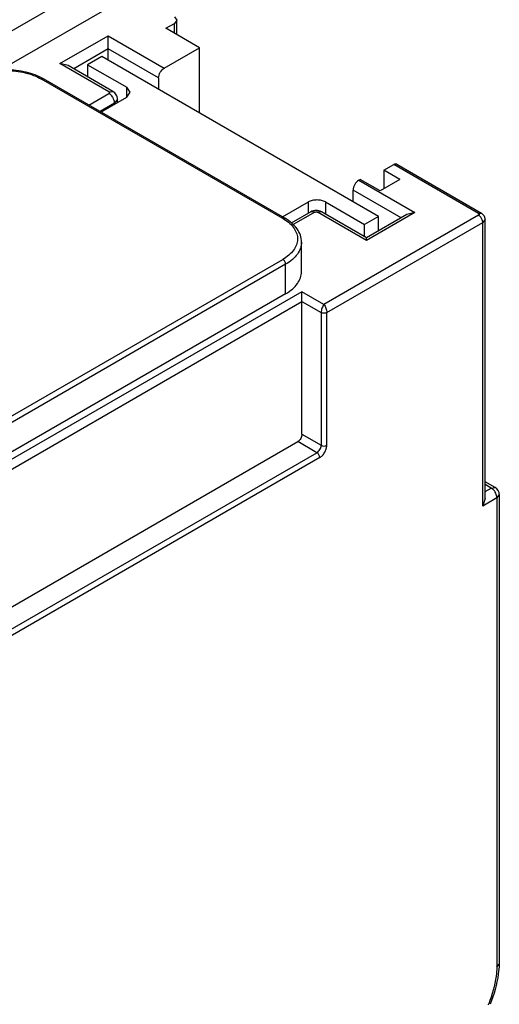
# Model space of a CAD drawing. Header units: millimetres. Extents: x 20 to 158, y 29 to 220.
# Tile 8 of 9: x 134 to 158, y 137 to 186. Entities that reach past the tile are written whole.
import ezdxf

# ---------------------------------------------------------------- set-up
doc = ezdxf.new("R2010")
doc.units = ezdxf.units.MM
doc.header["$LTSCALE"] = 16.212706
doc.layers.get('0').update_dxf_attribs({"linetype": 'CONTINUOUS'})

msp = doc.modelspace()

# ---------------------------------------------------------------- linework, layer by layer
at = {"color": 7, "linetype": 'Continuous'}
for p, q in [((138.557, 187.722), (122.21, 178.284)), ((139.971, 186.905), (133.318, 183.064)), ((142.009, 185.729), (142.126, 185.566)), ((142.126, 185.566), (142.009, 185.402)), ((142.126, 184.845), (142.126, 185.566)), ((141.584, 185.157), (142.009, 185.402)), ((143.259, 184.19), (141.584, 185.157)), ((142.009, 184.912), (142.009, 185.402)), ((136.302, 183.399), (138.707, 184.787)), ((138.707, 183.562), (138.707, 184.787)), ((138.707, 184.787), (141.5, 183.174)), ((138.707, 184.134), (136.985, 183.14)), ((141.217, 182.684), (138.707, 184.134)), ((141.5, 183.174), (143.259, 184.19)), ((143.259, 180.934), (143.259, 184.19)), ((138.388, 183.746), (137.681, 183.338)), ((152.177, 175.785), (138.388, 183.746)), ((136.702, 183.303), (136.302, 183.399)), ((138.742, 181.99), (136.302, 183.399)), ((138.942, 182.01), (136.702, 183.303)), ((137.681, 183.338), (137.681, 182.738)), ((137.681, 183.338), (139.626, 182.215)), ((147.404, 175.683), (135.383, 182.623)), ((147.504, 175.693), (135.483, 182.633)), ((141.217, 182.684), (141.217, 182.113)), ((139.626, 181.725), (139.626, 182.215)), ((139.802, 181.97), (139.626, 182.215)), ((137.74, 181.33), (138.742, 181.909)), ((138.341, 180.983), (139.626, 181.725)), ((138.742, 181.99), (138.942, 182.01)), ((139.171, 181.623), (139.025, 181.419)), ((139.171, 181.463), (139.171, 181.623)), ((139.626, 181.725), (139.802, 181.97)), ((139.025, 181.419), (138.306, 181.004)), ((139.025, 181.378), (139.025, 181.419)), ((152.444, 178.081), (152.931, 178.362)), ((157.154, 175.923), (152.931, 178.362)), ((153.081, 178.377), (157.304, 175.938)), ((151.187, 177.581), (151.258, 177.622)), ((152.248, 177.051), (151.258, 177.622)), ((153.238, 177.622), (152.248, 177.051)), ((152.444, 178.081), (152.444, 177.164)), ((153.238, 177.622), (152.444, 178.081)), ((151.187, 177.581), (153.98, 175.969)), ((150.904, 176.52), (150.904, 177.092)), ((153.297, 175.71), (150.904, 177.092)), ((147.392, 175.758), (148.677, 176.5)), ((148.677, 175.941), (148.677, 176.5)), ((149.525, 176.5), (149.525, 175.9)), ((149.525, 176.5), (151.47, 175.377)), ((148.795, 176.009), (147.824, 175.448)), ((148.995, 175.989), (147.925, 175.371)), ((148.995, 175.989), (148.795, 176.009)), ((149.336, 176.009), (149.136, 175.989)), ((151.576, 174.581), (149.136, 175.989)), ((151.576, 174.716), (149.336, 176.009)), ((157.154, 175.842), (149.455, 171.397)), ((152.177, 175.785), (151.47, 175.377)), ((153.98, 175.969), (151.576, 174.581)), ((153.58, 175.873), (151.576, 174.716)), ((152.177, 175.063), (152.177, 175.785)), ((153.98, 175.969), (153.58, 175.873)), ((149.596, 170.988), (157.366, 175.474)), ((151.47, 174.777), (151.47, 175.377)), ((157.483, 175.638), (157.366, 175.474)), ((157.366, 161.348), (157.366, 175.474)), ((157.483, 161.742), (157.483, 175.638)), ((151.576, 174.581), (151.576, 174.716)), ((148.336, 173.03), (148.336, 174.499)), ((115.655, 155.312), (147.404, 173.642)), ((147.545, 173.397), (115.655, 154.985)), ((147.545, 171.927), (147.545, 173.397)), ((148.359, 172.029), (110.063, 149.919)), ((147.545, 171.927), (115.655, 153.515)), ((148.359, 164.926), (148.359, 172.029)), ((149.455, 171.397), (148.359, 172.029)), ((109.061, 148.851), (148.359, 171.539)), ((148.359, 171.539), (149.313, 170.988)), ((149.313, 170.988), (149.313, 164.375)), ((149.596, 164.375), (149.596, 170.988)), ((148.359, 164.926), (149.313, 164.375)), ((109.986, 142.527), (148.146, 164.558)), ((149.101, 164.007), (148.146, 164.558)), ((110.14, 141.513), (149.101, 164.007)), ((149.243, 163.762), (110.281, 141.268)), ((157.991, 162.266), (157.483, 162.558)), ((157.791, 162.246), (157.483, 162.423)), ((157.483, 162.068), (157.791, 162.246)), ((157.791, 162.246), (157.991, 162.266)), ((158.191, 161.919), (158.073, 161.756)), ((158.191, 161.919), (158.191, 138.519)), ((158.073, 161.756), (157.366, 161.348)), ((157.483, 161.742), (157.366, 161.348)), ((158.073, 161.756), (158.073, 138.363)), ((158.073, 138.363), (158.19, 138.512)), ((158.19, 138.512), (158.191, 138.519))]:
    msp.add_line(p, q, dxfattribs=at)
for centre, radius, start, end in [((146.269, 173.717), 2.27, 58.3257, 60.0064), ((156.866, 175.43), 0.507, 20.782, 38.3194), ((157.791, 161.919), 0.4, 0, 60.0006), ((150.76, 139.173), 7.385, 338.7901, 339.1535)]:
    msp.add_arc(centre, radius, start, end, dxfattribs=at)
for points, knots in [([(135.483, 182.633), (135.216, 182.787), (134.6, 183.012), (133.615, 183.119), (132.631, 183.012), (132.014, 182.787), (131.748, 182.633)], [0, 0, 0, 0, 0.23868, 0.500004, 0.761325, 1, 1, 1, 1]), ([(131.848, 182.623), (132.099, 182.768), (132.682, 182.98), (133.615, 183.081), (134.549, 182.98), (135.132, 182.768), (135.383, 182.623)], [0, 0, 0, 0, 0.237252, 0.5, 0.762747, 1, 1, 1, 1]), ([(141.217, 182.684), (141.217, 182.781), (141.283, 182.973), (141.416, 183.126), (141.5, 183.174)], [0, 0, 0, 0, 0.500002, 1, 1, 1, 1]), ([(135.483, 182.633), (135.47, 182.641), (135.433, 182.646), (135.4, 182.633), (135.383, 182.623)], [0, 0, 0, 0, 0.449978, 1, 1, 1, 1]), ([(138.742, 181.99), (138.752, 181.984), (138.771, 181.97), (138.772, 181.945), (138.769, 181.936)], [0, 0, 0, 0, 0.551515, 1, 1, 1, 1]), ([(138.769, 181.936), (138.767, 181.934), (138.761, 181.922), (138.751, 181.914), (138.742, 181.909)], [0, 0, 0, 0, 0.224557, 1, 1, 1, 1]), ([(138.945, 181.692), (138.935, 181.711), (138.891, 181.78), (138.835, 181.842), (138.787, 181.878)], [0, 0, 0, 0, 0.260352, 1, 1, 1, 1]), ([(139.171, 181.623), (139.171, 181.701), (139.127, 181.859), (139.009, 181.971), (138.942, 182.01)], [0, 0, 0, 0, 0.500217, 1, 1, 1, 1]), ([(139.025, 181.419), (139.025, 181.431), (139.022, 181.481), (139.012, 181.53), (139, 181.566)], [0, 0, 0, 0, 0.234016, 1, 1, 1, 1]), ([(153.081, 178.377), (153.061, 178.388), (153.005, 178.396), (152.956, 178.376), (152.931, 178.362)], [0, 0, 0, 0, 0.449963, 1, 1, 1, 1]), ([(151.187, 177.581), (151.103, 177.533), (150.97, 177.38), (150.904, 177.188), (150.904, 177.092)], [0, 0, 0, 0, 0.499998, 1, 1, 1, 1]), ([(149.525, 176.5), (149.465, 176.534), (149.325, 176.585), (149.101, 176.609), (148.877, 176.585), (148.737, 176.534), (148.677, 176.5)], [0, 0, 0, 0, 0.237244, 0.500001, 0.762757, 1, 1, 1, 1]), ([(147.404, 175.683), (147.421, 175.693), (147.454, 175.706), (147.491, 175.701), (147.504, 175.693)], [0, 0, 0, 0, 0.550022, 1, 1, 1, 1]), ([(148.336, 174.499), (148.336, 174.615), (148.295, 174.853), (148.12, 175.181), (147.85, 175.468), (147.626, 175.623), (147.504, 175.693)], [0, 0, 0, 0, 0.228979, 0.466672, 0.722332, 1, 1, 1, 1]), ([(149.336, 176.009), (149.256, 176.056), (149.066, 176.104), (148.876, 176.056), (148.795, 176.009)], [0, 0, 0, 0, 0.500028, 1, 1, 1, 1]), ([(148.995, 175.989), (149.001, 175.993), (149.031, 176.006), (149.064, 176.008), (149.089, 176.005)], [0, 0, 0, 0, 0.228592, 1, 1, 1, 1]), ([(149.089, 176.005), (149.093, 176.004), (149.11, 176.001), (149.126, 175.995), (149.136, 175.989)], [0, 0, 0, 0, 0.267187, 1, 1, 1, 1]), ([(157.154, 175.923), (157.179, 175.938), (157.229, 175.958), (157.284, 175.95), (157.304, 175.938)], [0, 0, 0, 0, 0.55007, 1, 1, 1, 1]), ([(157.154, 175.923), (157.164, 175.918), (157.183, 175.903), (157.184, 175.878), (157.181, 175.869)], [0, 0, 0, 0, 0.551513, 1, 1, 1, 1]), ([(157.181, 175.869), (157.18, 175.867), (157.173, 175.855), (157.163, 175.847), (157.154, 175.842)], [0, 0, 0, 0, 0.224554, 1, 1, 1, 1]), ([(157.263, 175.744), (157.257, 175.751), (157.235, 175.778), (157.211, 175.801), (157.191, 175.817)], [0, 0, 0, 0, 0.259284, 1, 1, 1, 1]), ([(157.483, 175.638), (157.483, 175.698), (157.449, 175.821), (157.356, 175.908), (157.304, 175.938)], [0, 0, 0, 0, 0.500369, 1, 1, 1, 1]), ([(147.461, 175.649), (147.565, 175.585), (147.753, 175.447), (147.974, 175.199), (148.111, 174.925), (148.152, 174.638), (148.094, 174.351), (147.942, 174.082), (147.707, 173.838), (147.511, 173.704), (147.404, 173.642)], [0, 0, 0, 0, 0.143078, 0.27142, 0.387268, 0.496272, 0.605941, 0.723607, 0.854437, 1, 1, 1, 1]), ([(157.366, 175.474), (157.366, 175.485), (157.364, 175.531), (157.352, 175.577), (157.339, 175.61)], [0, 0, 0, 0, 0.231365, 1, 1, 1, 1]), ([(148.336, 174.499), (148.336, 174.396), (148.298, 174.182), (148.136, 173.883), (147.879, 173.613), (147.664, 173.465), (147.545, 173.397)], [0, 0, 0, 0, 0.217749, 0.450891, 0.710463, 1, 1, 1, 1]), ([(147.545, 173.397), (147.545, 173.445), (147.512, 173.541), (147.446, 173.618), (147.404, 173.642)], [0, 0, 0, 0, 0.500001, 1, 1, 1, 1]), ([(147.545, 171.927), (147.664, 171.996), (147.879, 172.144), (148.136, 172.414), (148.298, 172.712), (148.336, 172.927), (148.336, 173.03)], [0, 0, 0, 0, 0.289542, 0.549119, 0.782256, 1, 1, 1, 1]), ([(149.455, 171.397), (149.41, 171.344), (149.346, 171.209), (149.313, 171.065), (149.313, 170.988)], [0, 0, 0, 0, 0.473083, 1, 1, 1, 1]), ([(149.455, 171.397), (149.499, 171.343), (149.564, 171.209), (149.595, 171.065), (149.596, 170.988)], [0, 0, 0, 0, 0.476682, 1, 1, 1, 1]), ([(149.596, 170.988), (149.556, 170.965), (149.458, 170.945), (149.357, 170.963), (149.313, 170.988)], [0, 0, 0, 0, 0.474146, 1, 1, 1, 1]), ([(148.359, 164.926), (148.359, 164.853), (148.309, 164.709), (148.209, 164.595), (148.146, 164.558)], [0, 0, 0, 0, 0.5, 1, 1, 1, 1]), ([(149.101, 164.007), (149.164, 164.044), (149.264, 164.158), (149.313, 164.302), (149.313, 164.375)], [0, 0, 0, 0, 0.499998, 1, 1, 1, 1]), ([(149.243, 163.762), (149.293, 163.791), (149.388, 163.871), (149.499, 164.023), (149.574, 164.194), (149.596, 164.317), (149.596, 164.375)], [0, 0, 0, 0, 0.237242, 0.499998, 0.762755, 1, 1, 1, 1]), ([(149.313, 164.375), (149.355, 164.35), (149.455, 164.331), (149.554, 164.35), (149.596, 164.375)], [0, 0, 0, 0, 0.500001, 1, 1, 1, 1]), ([(149.243, 163.762), (149.243, 163.811), (149.209, 163.906), (149.143, 163.983), (149.101, 164.007)], [0, 0, 0, 0, 0.500001, 1, 1, 1, 1]), ([(157.882, 162.175), (157.875, 162.182), (157.846, 162.208), (157.815, 162.232), (157.791, 162.246)], [0, 0, 0, 0, 0.262955, 1, 1, 1, 1]), ([(157.991, 162.035), (157.983, 162.048), (157.952, 162.098), (157.914, 162.145), (157.882, 162.175)], [0, 0, 0, 0, 0.255503, 1, 1, 1, 1]), ([(158.073, 161.756), (158.073, 161.778), (158.065, 161.876), (158.028, 161.969), (157.991, 162.035)], [0, 0, 0, 0, 0.228767, 1, 1, 1, 1]), ([(158.19, 138.512), (158.181, 138.35), (158.11, 137.67), (157.924, 137.005), (157.736, 136.519)], [0, 0, 0, 0, 0.237614, 1, 1, 1, 1]), ([(158.073, 138.363), (158.065, 138.217), (158, 137.596), (157.832, 136.989), (157.662, 136.544)], [0, 0, 0, 0, 0.235957, 1, 1, 1, 1])]:
    msp.add_open_spline(points, degree=3, knots=knots, dxfattribs=at)
for points in [[(138.787, 181.878), (138.773, 181.889), (138.758, 181.9), (138.742, 181.909)], [(139, 181.566), (138.986, 181.61), (138.968, 181.652), (138.945, 181.692)], [(157.191, 175.817), (157.179, 175.826), (157.167, 175.835), (157.154, 175.842)]]:
    msp.add_open_spline(points, degree=3, dxfattribs=at)

doc.saveas('drawing.dxf')
